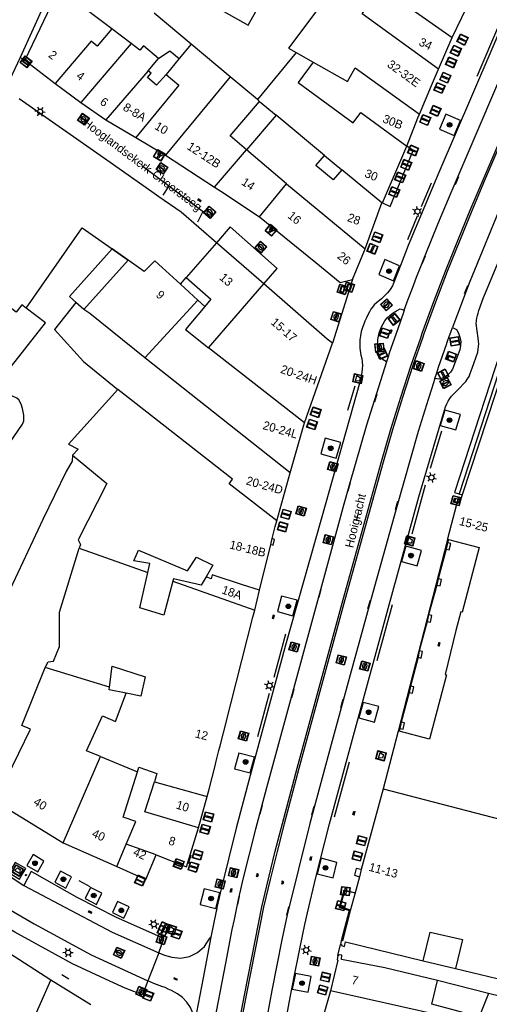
# Model space of a CAD drawing. Header units: metres. Extents: x 93870 to 95789, y 463036 to 464040.
# Tile 60 of 256: x 93934 to 93989, y 463572 to 463688. Entities that reach past the tile are written whole.
import ezdxf
from ezdxf.enums import TextEntityAlignment as Align

# ---------------------------------------------------------------- set-up
doc = ezdxf.new("R2010")
doc.units = ezdxf.units.M
doc.header["$LTSCALE"] = 25.4
for name, color, linetype in [('B_BEBOUWINGSGRENS_0', 1, 'Continuous'), ('B_LUIFEL_1', 200, 'Continuous'), ('B_OVERBOUWLIJN_LIJN_1', 7, 'Continuous'), ('B_TUSSENMUUR_0', 7, 'Continuous'), ('Q_AFVAL_APART_PLAATS_0', 7, 'Continuous'), ('Q_AFVALBAK_0', 7, 'Continuous'), ('Q_BOOM_0', 3, 'Continuous'), ('Q_BRANDKRAAN_0', 5, 'Continuous'), ('Q_BRIEVENBUS_0', 7, 'Continuous'), ('Q_CAI-KAST_0', 10, 'Continuous'), ('Q_FIETSENREK_LIJN_0', 7, 'Continuous'), ('Q_INSPECTIE_OF_RIOOLPUT_0', 253, 'Continuous'), ('Q_KOLK_0', 254, 'Continuous'), ('Q_LICHTMAST_0', 2, 'Continuous'), ('Q_LICHTPUNT_1', 7, 'Continuous'), ('Q_LIJNAFWATERING_LIJN_0', 7, 'Continuous'), ('Q_STRAATNAAMBORD_0', 7, 'Continuous'), ('Q_VERKEERSBORDPAAL_0', 40, 'Continuous'), ('Q_VERKEERSREGELINSTALLATIEPAAL', 40, 'Continuous'), ('S_GBKN_SYMBOOL_GV_GROOT_0', 7, 'Continuous'), ('S_GBKN_SYMBOOL_OV_GROOT_0', 7, 'Continuous'), ('T_MUUR_30CM_0', 10, 'Continuous'), ('V_WEGGRENS_0', 7, 'Continuous'), ('Z_GBKN_HUISNUMMER_0', 252, 'Continuous'), ('Z_STRAATNAAM_0', 252, 'Continuous')]:
    doc.layers.add(name, color=color, linetype=linetype)
doc.layers.add('Q_PAAL_STEEN_0', color=7, linetype='Continuous', true_color=0xa97373)
doc.layers.add('Q_PAALTJE_0', color=7, linetype='Continuous', true_color=0x666666)

# ---------------------------------------------------------------- blocks, each defined once
blk = doc.blocks.new('Q_AFVAL_APART_PLAATS')
for points in [[(-0.5, 0.5), (0.5, 0.5), (0.5, -0.5), (-0.5, -0.5)], [(-0.34, 0.2), (0.33, 0.2), (0.19, -0.25), (-0.2, -0.25)]]:
    blk.add_lwpolyline(points, close=True)
blk.add_lwpolyline([(-0.44, 0.46), (0.44, 0.46, -0.414214), (0.46, 0.44), (0.46, -0.44, -0.414214), (0.44, -0.46), (-0.44, -0.46, -0.414214), (-0.46, -0.44), (-0.46, 0.44, -0.414214), (-0.44, 0.46)], format="xyb")
blk = doc.blocks.new('Q_AFVALBAK')
for points in [[(-0.5, 0.5), (0.5, 0.5), (0.5, -0.5), (-0.5, -0.5)], [(-0.34, 0.2), (0.33, 0.2), (0.19, -0.25), (-0.2, -0.25)]]:
    blk.add_lwpolyline(points, close=True)
blk.add_lwpolyline([(-0.44, 0.46), (0.44, 0.46, -0.414214), (0.46, 0.44), (0.46, -0.44, -0.414214), (0.44, -0.46), (-0.44, -0.46, -0.414214), (-0.46, -0.44), (-0.46, 0.44), (-0.46, 0.44), (-0.46, 0.45), (-0.46, 0.45), (-0.46, 0.45), (-0.46, 0.45), (-0.46, 0.45), (-0.46, 0.45), (-0.46, 0.46), (-0.46, 0.46), (-0.46, 0.46), (-0.45, 0.46), (-0.45, 0.46), (-0.45, 0.46), (-0.45, 0.46), (-0.45, 0.46), (-0.45, 0.46), (-0.44, 0.46), (-0.44, 0.46)], format="xyb")
blk = doc.blocks.new('Q_STRAATNAAMBORD')
for points in [[(-0.5, 0.5), (0.5, 0.5), (0.5, -0.5), (-0.5, -0.5)], [(-0.37, 0.22), (0.36, 0.22), (0.36, -0.21), (-0.37, -0.21)]]:
    blk.add_lwpolyline(points, close=True)
for points in [[(-0.44, 0.46), (0.44, 0.46, -0.414214), (0.46, 0.44), (0.46, -0.44, -0.414214), (0.44, -0.46), (-0.44, -0.46, -0.414214), (-0.46, -0.44), (-0.46, 0.44), (-0.46, 0.44), (-0.46, 0.45), (-0.46, 0.45), (-0.46, 0.45), (-0.46, 0.45), (-0.46, 0.45), (-0.46, 0.45), (-0.46, 0.46), (-0.46, 0.46), (-0.46, 0.46), (-0.45, 0.46), (-0.45, 0.46), (-0.45, 0.46), (-0.45, 0.46), (-0.45, 0.46), (-0.45, 0.46), (-0.44, 0.46), (-0.44, 0.46)], [(-0.29, 0.16), (0.28, 0.16, -0.414214), (0.3, 0.14), (0.3, -0.13, -0.414214), (0.28, -0.16), (-0.29, -0.16, -0.414214), (-0.31, -0.13), (-0.31, 0.14), (-0.31, 0.14), (-0.31, 0.14), (-0.31, 0.14), (-0.31, 0.15), (-0.31, 0.15), (-0.31, 0.15), (-0.3, 0.15), (-0.3, 0.15), (-0.3, 0.15), (-0.3, 0.16), (-0.3, 0.16), (-0.3, 0.16), (-0.3, 0.16), (-0.29, 0.16), (-0.29, 0.16), (-0.29, 0.16), (-0.29, 0.16), (-0.29, 0.16)]]:
    blk.add_lwpolyline(points, format="xyb")
blk = doc.blocks.new('Q_CAI-KAST')
for points in [[(-0.5, 0.5), (0.5, 0.5), (0.5, -0.5), (-0.5, -0.5)], [(-0.26, 0.26), (0.25, 0.26), (0.25, 0.19), (-0.26, 0.19)], [(-0.26, 0.11), (0.25, 0.11), (0.25, -0.33), (-0.26, -0.33)]]:
    blk.add_lwpolyline(points, close=True)
blk.add_lwpolyline([(-0.44, 0.46), (0.44, 0.46, -0.414214), (0.46, 0.44), (0.46, -0.44, -0.414214), (0.44, -0.46), (-0.44, -0.46, -0.414214), (-0.46, -0.44), (-0.46, 0.44), (-0.46, 0.44), (-0.46, 0.45), (-0.46, 0.45), (-0.46, 0.45), (-0.46, 0.45), (-0.46, 0.45), (-0.46, 0.45), (-0.46, 0.46), (-0.46, 0.46), (-0.46, 0.46), (-0.45, 0.46), (-0.45, 0.46), (-0.45, 0.46), (-0.45, 0.46), (-0.45, 0.46), (-0.45, 0.46), (-0.44, 0.46), (-0.44, 0.46)], format="xyb")
blk.add_circle((-0.18, -0.03), 0.0354)
blk = doc.blocks.new('Q_LICHTMAST')
for points in [[(-0.26, 0.15), (-0.52, 0.3)], [(0, 0.3), (0, 0.6)], [(0.26, 0.15), (0.52, 0.3)], [(-0.26, -0.15), (-0.52, -0.3)], [(0, -0.3), (0, -0.6)], [(0.26, -0.15), (0.52, -0.3)]]:
    blk.add_lwpolyline(points)
blk.add_circle((0, 0), 0.3)
blk = doc.blocks.new('Q_VERKEERSREGELINSTALLATIEPAAL')
for points in [[(-0.5, 0.5), (0.5, 0.5), (0.5, -0.5), (-0.5, -0.5)], [(-0.08, 0.33), (0.07, 0.33), (0.07, -0.33), (-0.08, -0.33)]]:
    blk.add_lwpolyline(points, close=True)
blk.add_lwpolyline([(-0.44, 0.46), (0.44, 0.46, -0.414214), (0.46, 0.44), (0.46, -0.44, -0.414214), (0.44, -0.46), (-0.44, -0.46, -0.414214), (-0.46, -0.44), (-0.46, 0.44), (-0.46, 0.44), (-0.46, 0.45), (-0.46, 0.45), (-0.46, 0.45), (-0.46, 0.45), (-0.46, 0.45), (-0.46, 0.45), (-0.46, 0.46), (-0.46, 0.46), (-0.46, 0.46), (-0.45, 0.46), (-0.45, 0.46), (-0.45, 0.46), (-0.45, 0.46), (-0.45, 0.46), (-0.45, 0.46), (-0.44, 0.46), (-0.44, 0.46)], format="xyb")
blk = doc.blocks.new('Q_VERKEERSBORDPAAL')
for points in [[(-0.5, 0.5), (0.5, 0.5), (0.5, -0.5), (-0.5, -0.5)], [(-0.08, 0.33), (0.07, 0.33), (0.07, -0.33), (-0.08, -0.33)]]:
    blk.add_lwpolyline(points, close=True)
blk.add_lwpolyline([(-0.44, 0.46), (0.44, 0.46, -0.414214), (0.46, 0.44), (0.46, -0.44, -0.414214), (0.44, -0.46), (-0.44, -0.46, -0.414214), (-0.46, -0.44), (-0.46, 0.44), (-0.46, 0.44), (-0.46, 0.45), (-0.46, 0.45), (-0.46, 0.45), (-0.46, 0.45), (-0.46, 0.45), (-0.46, 0.45), (-0.46, 0.46), (-0.46, 0.46), (-0.46, 0.46), (-0.45, 0.46), (-0.45, 0.46), (-0.45, 0.46), (-0.45, 0.46), (-0.45, 0.46), (-0.45, 0.46), (-0.44, 0.46), (-0.44, 0.46)], format="xyb")
blk = doc.blocks.new('Q_PAAL_STEEN')
for points in [[(-0.5, 0.5), (0.5, 0.5), (0.5, -0.5), (-0.5, -0.5)], [(-0.08, 0.33), (0.07, 0.33), (0.07, -0.33), (-0.08, -0.33)]]:
    blk.add_lwpolyline(points, close=True)
blk.add_lwpolyline([(-0.44, 0.46), (0.44, 0.46, -0.414214), (0.46, 0.44), (0.46, -0.44, -0.414214), (0.44, -0.46), (-0.44, -0.46, -0.414214), (-0.46, -0.44), (-0.46, 0.44), (-0.46, 0.44), (-0.46, 0.45), (-0.46, 0.45), (-0.46, 0.45), (-0.46, 0.45), (-0.46, 0.45), (-0.46, 0.45), (-0.46, 0.46), (-0.46, 0.46), (-0.46, 0.46), (-0.45, 0.46), (-0.45, 0.46), (-0.45, 0.46), (-0.45, 0.46), (-0.45, 0.46), (-0.45, 0.46), (-0.44, 0.46), (-0.44, 0.46)], format="xyb")
blk = doc.blocks.new('Q_PAALTJE')
at = {"color": 251, "true_color": 0x666666, "xscale": 0.1, "yscale": 0.1, "zscale": 0.01}
blk.add_blockref('Q_PAAL_STEEN', (0, 0), dxfattribs=at)
blk = doc.blocks.new('Q_KOLK')
blk.add_lwpolyline([(-0.5, 0.5), (0.5, 0.5), (0.5, -0.5), (-0.5, -0.5)], close=True)
for points in [[(-0.44, 0.46), (0.44, 0.46, -0.414214), (0.46, 0.44), (0.46, -0.44, -0.414214), (0.44, -0.46), (-0.44, -0.46, -0.414214), (-0.46, -0.44), (-0.46, 0.44, -0.414214), (-0.44, 0.46)], [(-0.34, 0.1, 0.380426), (-0.28, -0.18)], [(-0.01, 0.27, 0.240218), (-0.34, 0.1)], [(-0.19, 0.04, 0.853344), (-0.19, -0.03)], [(0.33, 0.11, 0.240191), (-0.01, 0.27)], [(0.18, -0.03, 0.849746), (0.18, 0.04)], [(0.27, -0.18, 0.380426), (0.33, 0.11)], [(-0.28, -0.18, 0.148452), (0.01, -0.26)], [(0.01, -0.26, 0.131742), (0.27, -0.18)]]:
    blk.add_lwpolyline(points, format="xyb")
for points in [[(-0.19, 0.04), (0.18, 0.04)], [(0.18, -0.03), (-0.19, -0.03)]]:
    blk.add_lwpolyline(points)
blk = doc.blocks.new('Q_BRANDKRAAN')
blk.add_lwpolyline([(-0.5, 0.5), (0.5, 0.5), (0.5, -0.5), (-0.5, -0.5)], close=True)
for points in [[(-0.44, 0.46), (0.44, 0.46, -0.414214), (0.46, 0.44), (0.46, -0.44, -0.414214), (0.44, -0.46), (-0.44, -0.46, -0.414214), (-0.46, -0.44), (-0.46, 0.44), (-0.46, 0.44), (-0.46, 0.45), (-0.46, 0.45), (-0.46, 0.45), (-0.46, 0.45), (-0.46, 0.45), (-0.46, 0.45), (-0.46, 0.46), (-0.46, 0.46), (-0.46, 0.46), (-0.45, 0.46), (-0.45, 0.46), (-0.45, 0.46), (-0.45, 0.46), (-0.45, 0.46), (-0.45, 0.46), (-0.44, 0.46), (-0.44, 0.46)], [(-0.34, 0.1, 0.380426), (-0.28, -0.18)], [(-0.01, 0.27, 0.240218), (-0.34, 0.1)], [(-0.19, 0.04, 0.853344), (-0.19, -0.03)], [(0.33, 0.11, 0.240191), (-0.01, 0.27)], [(0.18, -0.03, 0.849746), (0.18, 0.04)], [(0.27, -0.18, 0.380426), (0.33, 0.11)], [(-0.28, -0.18, 0.148452), (0.01, -0.26)], [(0.01, -0.26, 0.131742), (0.27, -0.18)]]:
    blk.add_lwpolyline(points, format="xyb")
for points in [[(-0.19, 0.04), (0.18, 0.04)], [(0.18, -0.03), (-0.19, -0.03)]]:
    blk.add_lwpolyline(points)
blk = doc.blocks.new('Q_INSPECTIE_OF_RIOOLPUT')
blk.add_lwpolyline([(-0.5, 0.5), (0.5, 0.5), (0.5, -0.5), (-0.5, -0.5)], close=True)
for points in [[(-0.44, 0.46), (0.44, 0.46, -0.414214), (0.46, 0.44), (0.46, -0.44, -0.414214), (0.44, -0.46), (-0.44, -0.46, -0.414214), (-0.46, -0.44), (-0.46, 0.44), (-0.46, 0.44), (-0.46, 0.45), (-0.46, 0.45), (-0.46, 0.45), (-0.46, 0.45), (-0.46, 0.45), (-0.46, 0.45), (-0.46, 0.46), (-0.46, 0.46), (-0.46, 0.46), (-0.45, 0.46), (-0.45, 0.46), (-0.45, 0.46), (-0.45, 0.46), (-0.45, 0.46), (-0.45, 0.46), (-0.44, 0.46), (-0.44, 0.46)], [(-0.34, 0.1, 0.380426), (-0.28, -0.18)], [(-0.01, 0.27, 0.240218), (-0.34, 0.1)], [(-0.19, 0.04, 0.853344), (-0.19, -0.03)], [(0.33, 0.11, 0.240191), (-0.01, 0.27)], [(0.18, -0.03, 0.849746), (0.18, 0.04)], [(0.27, -0.18, 0.380426), (0.33, 0.11)], [(-0.28, -0.18, 0.148452), (0.01, -0.26)], [(0.01, -0.26, 0.131742), (0.27, -0.18)]]:
    blk.add_lwpolyline(points, format="xyb")
for points in [[(-0.19, 0.04), (0.18, 0.04)], [(0.18, -0.03), (-0.19, -0.03)]]:
    blk.add_lwpolyline(points)
blk = doc.blocks.new('Q_BRIEVENBUS')
for points in [[(-0.5, 0.5), (0.5, 0.5), (0.5, -0.5), (-0.5, -0.5)], [(-0.31, 0.1), (-0.05, 0.1), (-0.03, 0.03), (-0.05, 0.01), (-0.31, 0.01), (-0.33, 0.03)], [(0.06, 0.1), (0.31, 0.1), (0.33, 0.03), (0.31, 0.01), (0.06, 0.01), (0.03, 0.03)]]:
    blk.add_lwpolyline(points, close=True)
blk.add_lwpolyline([(-0.44, 0.46), (0.44, 0.46, -0.414214), (0.46, 0.44), (0.46, -0.44, -0.414214), (0.44, -0.46), (-0.44, -0.46, -0.414214), (-0.46, -0.44), (-0.46, 0.44), (-0.46, 0.44), (-0.46, 0.45), (-0.46, 0.45), (-0.46, 0.45), (-0.46, 0.45), (-0.46, 0.45), (-0.46, 0.45), (-0.46, 0.46), (-0.46, 0.46), (-0.46, 0.46), (-0.45, 0.46), (-0.45, 0.46), (-0.45, 0.46), (-0.45, 0.46), (-0.45, 0.46), (-0.45, 0.46), (-0.44, 0.46), (-0.44, 0.46)], format="xyb")
blk = doc.blocks.new('Q_LICHTPUNT')
for points in [[(-0.5, 0.5), (0.5, 0.5), (0.5, -0.5), (-0.5, -0.5)], [(-0.46, 0.46), (0.46, 0.46), (0.46, -0.46), (-0.46, -0.46)], [(-0.12, 0.08), (-0.08, 0.05), (-0.26, -0.23), (-0.3, -0.2)], [(-0.03, 0.03), (0.02, 0.03), (0.02, -0.3), (-0.03, -0.3)], [(0.08, 0.05), (0.12, 0.08), (0.29, -0.21), (0.25, -0.24)]]:
    blk.add_lwpolyline(points, close=True)
blk.add_circle((0, 0.21), 0.103)
blk = doc.blocks.new('Q_BOOM')
for radius in [0.27, 0.18, 0.09]:
    blk.add_circle((0, 0), radius)
blk = doc.blocks.new('S_GBKN_SYMBOOL_OV_GROOT')
for points in [[(-0.21875, 0.0625), (0.21875, 0.0625)], [(-0.21875, 0), (0.21875, 0)], [(-0.1875, 0.0625), (-0.1875, 0)], [(-0.125, 0.09375), (-0.125, 0.0625)], [(-0.125, 0), (-0.125, -0.0625)], [(-0.0625, 0.0625), (-0.0625, 0)], [(0, 0.09375), (0, 0.0625)], [(0, 0), (0, -0.0625)], [(0.0625, 0.0625), (0.0625, 0)], [(0.125, 0.09375), (0.125, 0.0625)], [(0.125, 0), (0.125, -0.0625)], [(0.1875, 0.0625), (0.1875, 0)], [(-0.21875, -0.0625), (0.21875, -0.0625)], [(-0.1875, -0.0625), (-0.1875, -0.09375)], [(-0.0625, -0.0625), (-0.0625, -0.09375)], [(0.0625, -0.0625), (0.0625, -0.09375)], [(0.1875, -0.0625), (0.1875, -0.09375)]]:
    blk.add_lwpolyline(points)
blk = doc.blocks.new('S_GBKN_SYMBOOL_GV_GROOT')
for points in [[(-0.1875, 0.03125), (-0.09375, 0.09375)], [(-0.1875, -0.0625), (0.0625, 0.09375)], [(-0.1875, 0.09375), (0.125, -0.09375)], [(-0.1875, 0), (-0.03125, -0.09375)], [(-0.125, -0.09375), (0.1875, 0.09375)], [(-0.0625, 0.09375), (0.1875, -0.0625)], [(0.03125, -0.09375), (0.1875, 0)], [(0.09375, 0.09375), (0.1875, 0.03125)]]:
    blk.add_lwpolyline(points)

msp = doc.modelspace()

# ---------------------------------------------------------------- linework, layer by layer
at = {"layer": 'B_BEBOUWINGSGRENS_0'}
for p, q in [((93938.88, 463691.3), (93934.88, 463682.92)), ((93985.02, 463685.58), (93987.97, 463691.73)), ((93954.39, 463684.81), (93950.05, 463688.43)), ((93983.4, 463681.89), (93985.02, 463685.58)), ((93958.98, 463680.99), (93954.39, 463684.81)), ((93934.88, 463682.92), (93938.44, 463680.2)), ((93949.34, 463681.69), (93950.57, 463683.12)), ((93952.98, 463683.12), (93951.45, 463681.27)), ((93966.73, 463683.84), (93962.17, 463678.33)), ((93962.17, 463678.33), (93958.98, 463680.99)), ((93938.44, 463680.2), (93941.44, 463677.97)), ((93941.44, 463677.97), (93944.41, 463675.94)), ((93962.43, 463678.11), (93964.38, 463676.48)), ((93964.38, 463676.48), (93960.9, 463672.43)), ((93944.41, 463675.94), (93947.9, 463673.87)), ((93947.9, 463673.87), (93951.38, 463671.8)), ((93976.83, 463666.21), (93979.69, 463672.87)), ((93951.38, 463671.8), (93957.12, 463668.05)), ((93970.03, 463671.77), (93972.06, 463670.08)), ((93974.8, 463660.81), (93976.78, 463666.22)), ((93976.78, 463666.22), (93976.83, 463666.21)), ((93962.93, 463656.7), (93957.38, 463661.51)), ((93945.13, 463660.82), (93947, 463659.51)), ((93947, 463659.51), (93941.81, 463653.72)), ((93953.14, 463656.68), (93953.81, 463657.44)), ((93955.19, 463654.82), (93953.14, 463656.68)), ((93955.19, 463654.82), (93948.98, 463648.05)), ((93956.02, 463654.07), (93955.19, 463654.82)), ((93992.74, 463651.96), (93986.19, 463631.97)), ((93967.71, 463640.41), (93970.96, 463649.76)), ((93967.71, 463640.41), (93956.44, 463649.23)), ((93966.03, 463634.55), (93948.98, 463648.05)), ((93964.43, 463628.93), (93966.03, 463634.55)), ((93963.73, 463626.17), (93963.9, 463626.86)), ((93984.48, 463626.36), (93984.31, 463625.61)), ((93984.57, 463626.73), (93988.17, 463625.79)), ((93962.42, 463620.8), (93963.73, 463626.17)), ((93983.39, 463622.15), (93983.23, 463621.39)), ((93983.76, 463622.07), (93983.39, 463622.15)), ((93961.85, 463618.48), (93962.42, 463620.8)), ((93982.23, 463617.92), (93982.1, 463617.15)), ((93982.64, 463617.83), (93982.23, 463617.92)), ((93981.14, 463613.7), (93981.01, 463612.94)), ((93981.54, 463613.61), (93981.14, 463613.7)), ((93980.14, 463609.56), (93979.97, 463608.8)), ((93980.51, 463609.48), (93980.14, 463609.56)), ((93979.05, 463605.35), (93978.88, 463604.6)), ((93979.42, 463605.27), (93979.05, 463605.35)), ((93976.91, 463597.53), (93974.36, 463588.05)), ((93955.25, 463592.94), (93956.28, 463596.61)), ((93931.4, 463596.08), (93939.39, 463591.2)), ((93939.39, 463591.2), (93945.67, 463588.41)), ((93949.08, 463586.89), (93950.31, 463589.78)), ((93945.67, 463588.41), (93949.08, 463586.89)), ((93974.13, 463587.2), (93973.63, 463585.33)), ((93974.36, 463588.05), (93974.13, 463587.2)), ((93972, 463579.71), (93971.92, 463579.28)), ((93942.62, 463572.21), (93937.93, 463575.08)), ((93994.37, 463572.27), (93989.28, 463573.53))]:
    msp.add_line(p, q, dxfattribs=at)
for points in [[(93954.74, 463690.64), (93961.1, 463687.03), (93964.09, 463692.44), (93969.38, 463689.07)], [(93969.38, 463689.07), (93965.83, 463684.36), (93966.73, 463683.84)], [(93950.57, 463683.12), (93951.9, 463684.02), (93952.98, 463683.12)], [(93981.18, 463676.6), (93982.59, 463679.97), (93983.4, 463681.89)], [(93951.45, 463681.27), (93950.35, 463679.99), (93949.28, 463680.91), (93949.69, 463681.4), (93949.34, 463681.69)], [(93957.38, 463661.51), (93953.22, 463665.11), (93950.62, 463666.93), (93949.78, 463667.52), (93944.91, 463670.93), (93934.24, 463678.4)], [(93960.9, 463672.43), (93958.96, 463674.08), (93962.43, 463678.11)], [(93979.69, 463672.87), (93981, 463676.18), (93981.18, 463676.6)], [(93972.06, 463670.08), (93971.04, 463668.9), (93969.01, 463670.59), (93970.03, 463671.77)], [(93957.12, 463668.05), (93957.87, 463667.56), (93962.43, 463664.58)], [(93962.43, 463664.58), (93969.02, 463659.22), (93971.87, 463656.89), (93973.32, 463657.22)], [(93935.05, 463653.86), (93941.6, 463663.28), (93945.13, 463660.82)], [(93962.93, 463656.7), (93964.47, 463658.52), (93958.97, 463663.4), (93957.38, 463661.51)], [(93973.32, 463657.22), (93974.74, 463660.63), (93974.8, 463660.81)], [(93953.81, 463657.44), (93956.72, 463654.91), (93956.02, 463654.07)], [(93970.96, 463649.76), (93970.35, 463650.23), (93962.93, 463656.7)], [(93941.81, 463653.72), (93940.88, 463654.54), (93938.36, 463651.35), (93941.77, 463647.6), (93945.8, 463644.33)], [(93956.02, 463654.07), (93953.73, 463651.35), (93956.44, 463649.23)], [(93932.47, 463645.97), (93937.33, 463652.14), (93935.05, 463653.86)], [(93931.2, 463615.2), (93924.21, 463618.45), (93925.69, 463621.47), (93925.98, 463621.32), (93933, 463634.84), (93932.95, 463635.32), (93932.8, 463635.81), (93932.47, 463636.28), (93932.08, 463636.54), (93934.62, 463640.25), (93934.79, 463640.67), (93934.76, 463641.31), (93934.61, 463642.1), (93934.45, 463642.61), (93934.18, 463643.11), (93933.94, 463643.33), (93932.44, 463644.03), (93931.51, 463644.75)], [(93945.8, 463644.33), (93940.02, 463637.94), (93941.15, 463637.35), (93940.5, 463636.65)], [(93966.03, 463634.55), (93967.58, 463640.03), (93967.71, 463640.41)], [(93940.5, 463636.65), (93940.45, 463635.91), (93939.75, 463634.7), (93937.01, 463629.08), (93932.9, 463620.32), (93931.2, 463615.2)], [(93986.19, 463631.97), (93986.19, 463631.97), (93986.04, 463631.53), (93985.71, 463631.61), (93984.48, 463626.82), (93984.46, 463626.76), (93984.57, 463626.73)], [(93963.9, 463626.86), (93964.25, 463628.28), (93964.43, 463628.93)], [(93984.31, 463625.61), (93984.68, 463625.53), (93984.85, 463626.28), (93984.48, 463626.36)], [(93949.31, 463622.89), (93949.54, 463623.92), (93947.68, 463624.25), (93948.23, 463625.48), (93953.98, 463623.09), (93955.02, 463624.67), (93956.96, 463623.73), (93956.15, 463622.35)], [(93988.17, 463625.79), (93986.2, 463618.24), (93986.04, 463618.28), (93985.45, 463616.06), (93984.18, 463610.91), (93984.34, 463610.87), (93982.36, 463603.32), (93978.8, 463604.26)], [(93952.25, 463621.86), (93951.18, 463617.87), (93948.36, 463618.72), (93949.31, 463622.89)], [(93956.15, 463622.35), (93955.58, 463621.38), (93952.33, 463622.15), (93952.25, 463621.86)], [(93983.23, 463621.39), (93983.6, 463621.31), (93983.76, 463622.07)], [(93956.28, 463596.61), (93956.5, 463597.49), (93957.2, 463600.23), (93957.34, 463600.77), (93957.65, 463602), (93957.79, 463602.54), (93958.19, 463604.09), (93959.06, 463607.47), (93961.64, 463617.63), (93961.85, 463618.48)], [(93982.1, 463617.15), (93982.47, 463617.07), (93982.64, 463617.83)], [(93981.01, 463612.94), (93981.38, 463612.85), (93981.54, 463613.61)], [(93944.84, 463609.42), (93945.14, 463611.88), (93949.02, 463610.66), (93948.5, 463608.38), (93946.76, 463608.73)], [(93946.76, 463608.73), (93944.8, 463609.14), (93944.84, 463609.42)], [(93979.97, 463608.8), (93980.35, 463608.72), (93980.51, 463609.48)], [(93978.88, 463604.6), (93979.26, 463604.51), (93979.42, 463605.27)], [(93978.8, 463604.26), (93978.69, 463604.29), (93976.91, 463597.53)], [(93950.31, 463589.78), (93953.87, 463588.39), (93955.25, 463592.94)], [(93973.63, 463585.33), (93973.07, 463583.22), (93972.15, 463579.69), (93972, 463579.71)], [(93937.93, 463575.08), (93932.98, 463578.28), (93932.92, 463578.19), (93932.82, 463578.25), (93932.76, 463578.16), (93932.67, 463578.22), (93932.61, 463578.13), (93932.52, 463578.18), (93932.46, 463578.1), (93932.38, 463578.15), (93932.23, 463577.93), (93930.2, 463579.23), (93930.34, 463579.46), (93930.26, 463579.52), (93930.3, 463579.6), (93930.22, 463579.65), (93930.28, 463579.75), (93930.19, 463579.8), (93930.24, 463579.9), (93930.16, 463579.96), (93930.21, 463580.05), (93923.62, 463584.29)], [(93981.61, 463577.36), (93982.43, 463580.7), (93986.21, 463579.84), (93985.39, 463576.46)], [(93971.92, 463579.28), (93972.04, 463579.26), (93972.02, 463579.15), (93972.37, 463579.05), (93972.51, 463579.58), (93981.61, 463577.36)], [(93971.61, 463577.98), (93971.51, 463577.49), (93971.61, 463577.44), (93970.76, 463573.85)], [(93983.31, 463575.04), (93977.13, 463576.55), (93972.03, 463577.5), (93972.09, 463578.03), (93971.76, 463578.06), (93971.72, 463577.99), (93971.61, 463577.98)], [(93985.39, 463576.46), (93995.17, 463574.11), (93999.83, 463573.07)], [(93989.28, 463573.53), (93988.18, 463570.77), (93982.62, 463572.27), (93983.31, 463575.04)], [(93970.76, 463573.85), (93969.07, 463567.96), (93968.42, 463565.5)]]:
    msp.add_lwpolyline(points, dxfattribs=at)
at = {"layer": 'B_LUIFEL_1'}
for points in [[(93945.13, 463660.82), (93940.13, 463655.22), (93941.81, 463653.72)], [(93947, 463659.51), (93945.13, 463660.82), (93945.13, 463660.82)]]:
    msp.add_lwpolyline(points, dxfattribs=at)
at = {"layer": 'B_OVERBOUWLIJN_LIJN_1'}
msp.add_line((93984.46, 463626.76), (93978.69, 463604.29), dxfattribs=at)
msp.add_lwpolyline([(93973.07, 463583.22), (93971.78, 463583.57), (93972.34, 463585.69), (93973.63, 463585.33)], dxfattribs=at)
at = {"layer": 'B_TUSSENMUUR_0'}
for p, q in [((93945.09, 463686.61), (93938.88, 463691.3)), ((93983.4, 463681.89), (93974.47, 463688.37)), ((93947.35, 463684.88), (93945.09, 463686.61)), ((93947.35, 463684.88), (93941.44, 463677.97)), ((93954.39, 463684.81), (93952.98, 463683.12)), ((93966.73, 463683.84), (93968.7, 463682.72)), ((93949.34, 463681.69), (93944.41, 463675.94)), ((93958.98, 463680.99), (93951.38, 463671.8)), ((93962.43, 463678.11), (93962.17, 463678.33)), ((93970.03, 463671.77), (93964.38, 463676.48)), ((93957.12, 463668.05), (93960.9, 463672.43)), ((93965.58, 463668.45), (93960.9, 463672.43)), ((93976.78, 463666.22), (93972.06, 463670.08)), ((93962.43, 463664.58), (93965.58, 463668.45)), ((93965.58, 463668.45), (93974.8, 463660.81)), ((93957.38, 463661.51), (93953.81, 463657.44)), ((93956.44, 463649.23), (93962.93, 463656.7)), ((93941.27, 463625.72), (93949.31, 463622.89)), ((93952.25, 463621.86), (93961.85, 463618.48)), ((93944.84, 463609.42), (93937.27, 463611.73)), ((93939.39, 463591.2), (93943.75, 463601.3)), ((93943.75, 463601.3), (93948.1, 463599.49)), ((93950.08, 463598.35), (93956.28, 463596.61)), ((93945.67, 463588.41), (93946.79, 463591.03)), ((93950.31, 463589.78), (93946.79, 463591.03)), ((93934.43, 463567.25), (93937.93, 463575.08))]:
    msp.add_line(p, q, dxfattribs=at)
for points in [[(93974.47, 463688.37), (93976.7, 463691.45), (93985.02, 463685.58)], [(93945.09, 463686.61), (93943.37, 463684.59), (93942.68, 463685.18), (93938.44, 463680.2)], [(93950.57, 463683.12), (93948.8, 463684.6), (93948.38, 463684.1), (93947.35, 463684.88)], [(93968.7, 463682.72), (93966.95, 463680.31), (93973.41, 463675.6), (93974.3, 463676.81), (93979.69, 463672.87)], [(93968.7, 463682.72), (93972.72, 463680.42), (93973.65, 463682.05), (93981.18, 463676.6)], [(93951.45, 463681.27), (93952.97, 463680), (93947.9, 463673.87)], [(93935.05, 463653.86), (93934.54, 463654.25), (93933.87, 463653.38), (93931.09, 463655.49), (93931.75, 463656.37), (93924.28, 463662.04)], [(93953.14, 463656.68), (93950.13, 463659.41), (93948.9, 463658.18), (93947, 463659.51)], [(93948.98, 463648.05), (93942.51, 463653.24), (93941.81, 463653.72)], [(93964.43, 463628.93), (93958.85, 463633.29), (93959.23, 463633.81), (93945.8, 463644.33)], [(93940.5, 463636.65), (93944.52, 463633.32), (93941.16, 463626.7), (93941.4, 463626.15), (93941.27, 463625.72)], [(93937.27, 463611.73), (93937.64, 463612.4), (93938.25, 463612.5), (93938.96, 463614.19), (93938.94, 463618.24), (93941.27, 463625.72)], [(93962.42, 463620.8), (93960.42, 463621.44), (93956.88, 463622.59), (93956.74, 463622.15), (93956.15, 463622.35)], [(93931.4, 463596.08), (93935.57, 463604.5), (93934.52, 463604.93), (93937.27, 463611.73)], [(93943.75, 463601.3), (93942.11, 463601.98), (93944, 463606.06), (93945.53, 463605.42), (93946.76, 463608.73)], [(93948.1, 463599.49), (93948.27, 463600.07), (93950.38, 463599.31), (93950.08, 463598.35)], [(93946.79, 463591.03), (93947.92, 463593.7), (93946.44, 463594.19), (93948.1, 463599.49)], [(93955.25, 463592.94), (93948.98, 463594.83), (93950.08, 463598.35)], [(93976.91, 463597.53), (93995.56, 463592.68), (93994.92, 463589.89)], [(93992.93, 463567.47), (93985.46, 463569.34), (93985.55, 463569.67), (93983.12, 463570.28), (93983.3, 463571.01), (93970.76, 463573.85)]]:
    msp.add_lwpolyline(points, dxfattribs=at)
at = {"layer": 'Q_FIETSENREK_LIJN_0'}
for p, q in [((93990.55, 463687.25), (93987.89, 463681.01)), ((93951.1, 463667.1), (93951.77, 463668.11)), ((93982.54, 463668.51), (93981.37, 463665.74)), ((93955.17, 463663.97), (93955.77, 463665.15)), ((93980.9, 463664.64), (93979.76, 463661.86)), ((93985.86, 463632.12), (93992.34, 463652.09)), ((93972.78, 463641.91), (93973.65, 463644.75)), ((93983.75, 463639.46), (93982.44, 463635.08)), ((93981.86, 463633.1), (93980.27, 463627.36)), ((93965.45, 463615.65), (93964.08, 463610.57)), ((93963.56, 463608.69), (93962.18, 463603.62))]:
    msp.add_line(p, q, dxfattribs=at)
at = {"layer": 'Q_LIJNAFWATERING_LIJN_0'}
for p, q in [((93985.75, 463669.27), (93985.37, 463668.32)), ((93981.51, 463659.06), (93981.88, 463660.01)), ((93986.82, 463656.5), (93986.44, 463655.56)), ((93976.19, 463643.8), (93975.89, 463642.84)), ((93972.82, 463632.44), (93973.1, 463633.42)), ((93978.61, 463631.2), (93978.33, 463630.22)), ((93969.4, 463619.93), (93969.66, 463620.89)), ((93975.38, 463619.58), (93975.09, 463618.63)), ((93976.2, 463612.56), (93978.01, 463619.14)), ((93966.19, 463608.21), (93966.47, 463609.19)), ((93972.18, 463608), (93971.91, 463607.01)), ((93972.94, 463600.66), (93971.19, 463594.19)), ((93962.48, 463594.6), (93962.76, 463595.59)), ((93968.8, 463595.43), (93968.51, 463594.44)), ((93954.37, 463589.74), (93954.06, 463588.74)), ((93941.23, 463586.78), (93942.52, 463586.05)), ((93959.88, 463583.95), (93960.07, 463584.94)), ((93965.83, 463583.7), (93965.59, 463582.7)), ((93939.23, 463575.76), (93940.05, 463575.23))]:
    msp.add_line(p, q, dxfattribs=at)
at = {"layer": 'T_MUUR_30CM_0'}
msp.add_line((93981.61, 463577.36), (93985.39, 463576.46), dxfattribs=at)
at = {"layer": 'V_WEGGRENS_0'}
for p, q in [((93934.88, 463682.92), (93934.33, 463683.24)), ((93973.32, 463657.22), (93970.96, 463649.76)), ((93984.57, 463626.73), (93984.48, 463626.36)), ((93984.31, 463625.61), (93983.39, 463622.15)), ((93983.23, 463621.39), (93982.23, 463617.92)), ((93982.1, 463617.15), (93981.14, 463613.7)), ((93981.01, 463612.94), (93980.14, 463609.56)), ((93979.97, 463608.8), (93979.05, 463605.35)), ((93978.88, 463604.6), (93978.8, 463604.26)), ((93928.61, 463590.24), (93934.76, 463586.19)), ((93971.61, 463577.98), (93971.92, 463579.28)), ((93950.6, 463578.28), (93949.33, 463575.01)), ((93989.28, 463573.53), (93983.31, 463575.04))]:
    msp.add_line(p, q, dxfattribs=at)
for points in [[(93981.33, 463650.39), (93981.51, 463650.92), (93982.86, 463654.63), (93984.25, 463658.22), (93985.68, 463661.8), (93987.14, 463665.36), (93988.64, 463668.91), (93990.17, 463672.45), (93994.74, 463683.11), (93997.09, 463688.6), (94000.55, 463696.83), (94002.09, 463700.53), (94003.61, 463704.24), (94005.12, 463707.95), (94006.6, 463711.67), (94008.06, 463715.4), (94009.46, 463719.08), (94010.86, 463722.75), (94012.24, 463726.44), (94013.6, 463730.12), (94014.96, 463733.81), (94015, 463733.93)], [(94015.19, 463733.86), (94015.15, 463733.74), (94013.79, 463730.05), (94012.42, 463726.37), (94011.04, 463722.68), (94009.65, 463719), (94008.25, 463715.33), (94006.79, 463711.6), (94005.3, 463707.88), (94003.8, 463704.16), (94002.28, 463700.45), (94000.74, 463696.76), (93997.27, 463688.52), (93994.93, 463683.03), (93990.35, 463672.37), (93988.82, 463668.83), (93987.32, 463665.29), (93985.86, 463661.72), (93984.44, 463658.15), (93983.05, 463654.56), (93981.7, 463650.85), (93981.52, 463650.33)], [(93979.39, 463653.64), (93979.87, 463654.92), (93980.36, 463656.2), (93980.84, 463657.48), (93981.33, 463658.76), (93981.83, 463660.03), (93983.34, 463663.72), (93984.91, 463667.42), (93993.2, 463686.78), (93997.12, 463696.01), (94000.93, 463705.26), (94004.65, 463714.58), (94008.22, 463723.95), (94010.26, 463729.51)], [(94015.88, 463727.36), (94012.72, 463718.9), (94010.22, 463712.37), (94007.62, 463705.86), (94005.35, 463700.29), (94002.43, 463693.19), (93997.61, 463681.87), (93990.5, 463665.26), (93987.63, 463658.32), (93987.1, 463656.99), (93986.57, 463655.65), (93986.06, 463654.3), (93985.63, 463653.17)], [(93944.12, 463705.91), (93941.18, 463698.27), (93937.41, 463689.96), (93934.33, 463683.24)], [(93993.96, 463694.26), (93987.4, 463678.96), (93983.46, 463669.76), (93979.87, 463661.21), (93979.03, 463659.07)], [(93988.94, 463655.67), (93992.73, 463664.77), (94003.59, 463690.2)], [(93934.33, 463683.24), (93933.11, 463680.58), (93932.45, 463679.41)], [(93985.26, 463674.12), (93986, 463675.86), (93984.28, 463676.6), (93983.53, 463674.85), (93985.26, 463674.12)], [(93976.83, 463666.21), (93977.75, 463665.8), (93980.43, 463672.34), (93979.69, 463672.87)], [(93979.03, 463659.07), (93978, 463656.47), (93977.73, 463656.06), (93977.42, 463655.67), (93977.09, 463655.31), (93976.73, 463654.97), (93976.34, 463654.66), (93976.09, 463654.46), (93975.86, 463654.24), (93975.66, 463653.99), (93975.47, 463653.73), (93975.32, 463653.45), (93975.12, 463653.09), (93974.95, 463652.72), (93974.78, 463652.35)], [(93976.41, 463657.8), (93978.14, 463657.06), (93978.85, 463658.81), (93977.12, 463659.55), (93976.41, 463657.8)], [(93987.88, 463652.45), (93987.92, 463652.69), (93987.98, 463652.99), (93988.06, 463653.29), (93988.16, 463653.59), (93988.7, 463655.1), (93988.94, 463655.67)], [(93976.73, 463651.69), (93977.11, 463652.38), (93977.4, 463652.73), (93977.74, 463653.05), (93978.1, 463653.33), (93978.5, 463653.57), (93978.92, 463653.77), (93979.39, 463653.64)], [(93979.39, 463653.64), (93979.38, 463653.61), (93979.37, 463653.58), (93979.36, 463653.55), (93979.35, 463653.51), (93979.34, 463653.48), (93978.59, 463651.34)], [(93985.63, 463653.17), (93985.55, 463652.95), (93985.06, 463651.6)], [(93974.78, 463652.35), (93974.64, 463651.97), (93974.51, 463651.58), (93974.36, 463651.12), (93974.26, 463650.64), (93974.2, 463650.16), (93974.18, 463649.67), (93974.2, 463649.18), (93974.31, 463648.37), (93974.4, 463647.97), (93974.46, 463647.56), (93974.48, 463647.15), (93974.47, 463646.74), (93974.42, 463646.33), (93974.18, 463645.18), (93969.67, 463629.23), (93965.46, 463614.37), (93961.31, 463599.09), (93959.66, 463592.89), (93958.76, 463589.27), (93957.95, 463585.94), (93957.43, 463583.59), (93957.4, 463583.46)], [(93965.32, 463569.28), (93966.13, 463573.68), (93966.63, 463576.26), (93966.9, 463577.6), (93967.17, 463578.95), (93967.46, 463580.29), (93967.74, 463581.63), (93968.04, 463582.97), (93969.02, 463587.14), (93970.62, 463593.4), (93973.67, 463604.62), (93977.51, 463618.67), (93981.1, 463631.74), (93984.1, 463641.91), (93984.24, 463642.29), (93984.37, 463642.64), (93984.53, 463642.96), (93984.73, 463643.27), (93984.95, 463643.56), (93985.2, 463643.83), (93985.65, 463644.25), (93986.62, 463645.28), (93986.82, 463645.57), (93986.99, 463645.87), (93987.14, 463646.19), (93987.26, 463646.51), (93987.36, 463646.84), (93988.01, 463648.72), (93988.08, 463649.04), (93988.12, 463649.36), (93988.13, 463649.69), (93988.11, 463650.01), (93988.06, 463650.33), (93987.84, 463652.07), (93987.87, 463652.38), (93987.88, 463652.45)], [(93992.34, 463652.09), (93991.8, 463652.26), (93985.27, 463632.27), (93986.19, 463631.97)], [(93977.31, 463647.58), (93976.92, 463647.79), (93976.75, 463647.92), (93976.6, 463648.07), (93976.49, 463648.24), (93976.4, 463648.43), (93976.35, 463648.64), (93976.27, 463649.41), (93976.31, 463650.19), (93976.47, 463650.96), (93976.73, 463651.69)], [(93978.59, 463651.34), (93977.68, 463648.71), (93977.6, 463648.48), (93977.53, 463648.26), (93977.46, 463648.03), (93977.39, 463647.81), (93977.31, 463647.58)], [(93985.06, 463651.6), (93985.52, 463651.37), (93985.76, 463650.93), (93985.93, 463650.46), (93986.02, 463649.97), (93986.01, 463649.47), (93985.92, 463648.98), (93985.05, 463646.7), (93984.82, 463646.36), (93984.54, 463646.07), (93984.22, 463645.83), (93983.86, 463645.65), (93983.47, 463645.53), (93982.99, 463645.62)], [(93984.23, 463649.28), (93984.3, 463649.47), (93984.48, 463650), (93984.67, 463650.54), (93984.86, 463651.07), (93985.06, 463651.6)], [(93945.86, 463516.73), (93949.74, 463530.48), (93954.68, 463547.64), (93956.4, 463553.76), (93957.1, 463556.43), (93957.76, 463559.12), (93958.38, 463561.81), (93958.96, 463564.51), (93959.48, 463567.23), (93960.68, 463573.54), (93962.69, 463583.68), (93963.47, 463586.95), (93964.27, 463590.2), (93965.1, 463593.46), (93965.96, 463596.7), (93966.84, 463599.94), (93972.23, 463619.71), (93976.72, 463635.88), (93977.83, 463639.67), (93978.99, 463643.44), (93980.22, 463647.19), (93981.33, 463650.39)], [(93981.52, 463650.33), (93980.41, 463647.13), (93979.19, 463643.38), (93978.02, 463639.61), (93976.92, 463635.83), (93972.43, 463619.66), (93967.04, 463599.89), (93966.15, 463596.65), (93965.3, 463593.41), (93964.47, 463590.16), (93963.67, 463586.9), (93962.89, 463583.64), (93960.88, 463573.51), (93959.68, 463567.19), (93959.15, 463564.48), (93958.58, 463561.77), (93957.96, 463559.07), (93957.3, 463556.38), (93956.59, 463553.71), (93954.87, 463547.58), (93949.93, 463530.41), (93946.06, 463516.66)], [(93982.99, 463645.62), (93983.21, 463646.29), (93983.43, 463646.95), (93983.65, 463647.61), (93983.88, 463648.27), (93984.11, 463648.93), (93984.23, 463649.28)], [(93977.31, 463647.58), (93976.83, 463646.1), (93976.36, 463644.61), (93975.9, 463643.12), (93975.43, 463641.63), (93974.98, 463640.13), (93974.29, 463637.83), (93973.62, 463635.52), (93972.96, 463633.22), (93972.32, 463630.9), (93971.69, 463628.58), (93966.4, 463609.22), (93963.22, 463597.62), (93961.93, 463592.77), (93960.48, 463586.91), (93960.2, 463585.73), (93959.93, 463584.56), (93959.68, 463583.38), (93959.43, 463582.2), (93959.18, 463581.02), (93958.41, 463577.07), (93956.91, 463569.2)], [(93982.99, 463645.62), (93982.58, 463644.38), (93982.19, 463643.14), (93981.8, 463641.89), (93981.42, 463640.64), (93981.04, 463639.39), (93978.4, 463630.18), (93975.69, 463620.53), (93973.05, 463610.87), (93970.93, 463603.15), (93968.31, 463593.45), (93965.67, 463582.75), (93965.05, 463579.8), (93964.44, 463576.84), (93963.86, 463573.88), (93963.31, 463570.92)], [(93984.16, 463641.92), (93983.61, 463640.11), (93985.44, 463639.59), (93985.98, 463641.41), (93984.16, 463641.92)], [(93970.13, 463638.62), (93969.6, 463636.8), (93971.42, 463636.29), (93971.95, 463638.1), (93970.13, 463638.62)], [(93963.73, 463626.17), (93964.03, 463626.1), (93964.16, 463626.75), (93963.9, 463626.86)], [(93979.08, 463624.16), (93980.9, 463623.64), (93981.4, 463625.46), (93979.59, 463625.98), (93979.08, 463624.16)], [(93966.83, 463619.62), (93965.01, 463620.1), (93964.51, 463618.29), (93966.33, 463617.8), (93966.83, 463619.62)], [(93974.57, 463607.65), (93974.08, 463605.85), (93975.89, 463605.33), (93976.4, 463607.15), (93974.57, 463607.65)], [(93959.5, 463599.87), (93961.31, 463599.38), (93961.81, 463601.21), (93959.99, 463601.7), (93959.5, 463599.87)], [(93949.33, 463575.01), (93948.69, 463573.35), (93946.67, 463574.14), (93944.86, 463574.96), (93940.49, 463576.99), (93933.73, 463580.7), (93927.45, 463584.43), (93921.18, 463588.81), (93915.13, 463593.41), (93916.3, 463594.94)], [(93916.3, 463594.94), (93921.94, 463590.71), (93928.92, 463585.8), (93935.97, 463581.68), (93942.66, 463578.07), (93949.33, 463575.01)], [(93937.12, 463589.05), (93935.87, 463589.8), (93935.13, 463588.52), (93936.42, 463587.77), (93937.12, 463589.05)], [(93934.99, 463588.16), (93933.77, 463588.89), (93933.04, 463587.67), (93934.26, 463586.94), (93934.47, 463587.29), (93934.99, 463588.16)], [(93969.18, 463587.54), (93971.04, 463587.07), (93971.5, 463588.89), (93969.66, 463589.38), (93969.18, 463587.54)], [(93950.6, 463578.28), (93951.18, 463579.99), (93945.63, 463582.42), (93941.04, 463584.79), (93936.07, 463587.6), (93935.65, 463587.83), (93934.76, 463586.19)], [(93940.36, 463587.19), (93939.06, 463587.88), (93938.39, 463586.59), (93939.69, 463585.86), (93940.36, 463587.19)], [(93974.36, 463588.05), (93973.75, 463588.19), (93973.54, 463587.38), (93974.13, 463587.2)], [(93934.76, 463586.19), (93945.13, 463580.72), (93950.6, 463578.28)], [(93943.92, 463585.29), (93942.61, 463585.96), (93941.98, 463584.67), (93943.3, 463583.97), (93943.92, 463585.29)], [(93957.29, 463583.48), (93957.75, 463585.33), (93955.91, 463585.81), (93955.47, 463584.01)], [(93973.63, 463585.33), (93972.37, 463585.51), (93971.89, 463583.71), (93972.95, 463583.38), (93972.92, 463583.26), (93972, 463579.71)], [(93947.12, 463583.7), (93945.74, 463584.32), (93945.19, 463583.01), (93946.49, 463582.34), (93947.12, 463583.7)], [(93955.47, 463584.01), (93955.46, 463583.96), (93957.29, 463583.48)], [(93957.4, 463583.46), (93957.34, 463583.16), (93956.72, 463580.13)], [(93950.6, 463578.28), (93951.28, 463578.02), (93952.13, 463577.77), (93953.18, 463577.68), (93954.21, 463577.88), (93955.15, 463578.34), (93955.95, 463579.03), (93956.53, 463579.9), (93956.72, 463580.13)], [(93956.72, 463580.13), (93955.8, 463575.35), (93954.84, 463570.3)], [(93966.26, 463574.02), (93968.11, 463573.67), (93968.46, 463575.52), (93966.62, 463575.87), (93966.26, 463574.02)], [(93954.84, 463570.3), (93954.82, 463570.5), (93954.61, 463571.21), (93954.31, 463571.88), (93953.89, 463572.5), (93953.39, 463573.04), (93952.81, 463573.5), (93952.45, 463573.69), (93952.09, 463573.88), (93951.72, 463574.05), (93951.35, 463574.21), (93950.97, 463574.35), (93950.01, 463574.71), (93949.33, 463575.01)]]:
    msp.add_lwpolyline(points, dxfattribs=at)
at = {"layer": 'Z_STRAATNAAM_0'}
for p, q in [((93948.63, 463670.59), (93956.62, 463664.58)), ((93973.79, 463628.92), (93974.03, 463629.89))]:
    msp.add_line(p, q, dxfattribs=at)

# ---------------------------------------------------------------- block references
at = {"layer": 'Q_AFVAL_APART_PLAATS_0', "rotation": 149.1673232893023}
msp.add_blockref('Q_AFVAL_APART_PLAATS', (93934.06, 463587.94), dxfattribs=at)
at = {"layer": 'Q_AFVALBAK_0'}
for p, rotation in [((93973.95, 463645.6), 78.26948544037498), ((93980.04, 463626.59), 74.62364685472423), ((93976.67, 463601.39), 75.2535146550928), ((93952.06, 463581.01), 71.14391372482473)]:
    msp.add_blockref('Q_AFVALBAK', p, dxfattribs=dict(at, rotation=rotation))
at = {"layer": 'Q_BOOM_0'}
for p, rotation in [((93984.71, 463675.36), 66.87665792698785), ((93977.61, 463658.2), 156.9212916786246), ((93984.7, 463640.73), 73.09257661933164), ((93970.77, 463637.44), 164.2675830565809), ((93980.19, 463624.86), 74.2129023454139), ((93965.8, 463618.91), 74.72883805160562), ((93975.22, 463606.49), 164.0670922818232), ((93960.78, 463600.67), 164.8221172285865), ((93936.08, 463588.79), 60.16842374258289), ((93970.16, 463588.26), 75.328461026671), ((93939.41, 463586.92), 152.0905521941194), ((93942.97, 463585.01), 152.9656067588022), ((93956.74, 463584.66), 76.11730534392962), ((93946.21, 463583.26), 65.28920053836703), ((93967.4, 463574.74), 79.17434673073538)]:
    msp.add_blockref('Q_BOOM', p, dxfattribs=dict(at, rotation=rotation))
at = {"layer": 'Q_BRANDKRAAN_0'}
for p, rotation in [((93967.3, 463630.09), 74.15296469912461), ((93968.93, 463577.31), 79.17434673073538)]:
    msp.add_blockref('Q_BRANDKRAAN', p, dxfattribs=dict(at, rotation=rotation))
at = {"layer": 'Q_BRIEVENBUS_0', "rotation": 156.0250367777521}
msp.add_blockref('Q_BRIEVENBUS', (93948.42, 463586.76), dxfattribs=at)
at = {"layer": 'Q_CAI-KAST_0', "rotation": 75.57858534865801}
msp.add_blockref('Q_CAI-KAST', (93985.48, 463631.29), dxfattribs=at)
at = {"layer": 'Q_INSPECTIE_OF_RIOOLPUT_0'}
for p, rotation in [((93956.57, 463665.1), 139.1275917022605), ((93977.31, 463654.26), 42.86675952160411), ((93971.41, 463652.86), 72.39429257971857), ((93976.49, 463649.23), 95.65948184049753), ((93981.1, 463647.08), 70.9341601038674), ((93984.23, 463645.08), 27.20164475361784), ((93971.02, 463635.28), 74.22597018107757), ((93966.48, 463614.14), 74.1758691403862), ((93972.01, 463612.63), 74.7524835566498), ((93974.77, 463611.91), 74.71140143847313), ((93959.37, 463587.68), 76.4099447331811), ((93957.8, 463586.36), 76.40994473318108), ((93945.94, 463578.3), 155.3841260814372)]:
    msp.add_blockref('Q_INSPECTIE_OF_RIOOLPUT', p, dxfattribs=dict(at, rotation=rotation))
at = {"layer": 'Q_KOLK_0'}
for p, rotation in [((93941.77, 463676.01), 145.6826153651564), ((93950.99, 463670.25), 146.8403051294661), ((93962.57, 463661.02), 138.3865296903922), ((93970.48, 463626.72), 74.71084043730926), ((93960.54, 463603.71), 74.78392473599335), ((93950.92, 463579.86), 71.1439137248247), ((93948.54, 463573.72), 68.96248897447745)]:
    msp.add_blockref('Q_KOLK', p, dxfattribs=dict(at, rotation=rotation))
at = {"layer": 'Q_LICHTMAST_0'}
for p, rotation in [((93936.68, 463676.9), 144.9910434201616), ((93980.94, 463665.2), 67.20050717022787), ((93982.58, 463634.01), 73.60100466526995), ((93963.6, 463609.61), 74.78392473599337), ((93950.02, 463581.64), 156.3614080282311), ((93939.96, 463578.32), 151.2009275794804), ((93967.9, 463578.61), 78.42777108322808)]:
    msp.add_blockref('Q_LICHTMAST', p, dxfattribs=dict(at, rotation=rotation))
at = {"layer": 'Q_LICHTPUNT_1'}
for p, rotation in [((93950.67, 463671.79), 149.2862086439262), ((93963.77, 463662.99), 140.8629486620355)]:
    msp.add_blockref('Q_LICHTPUNT', p, dxfattribs=dict(at, rotation=rotation))
at = {"layer": 'Q_PAAL_STEEN_0'}
for p, rotation in [((93986.23, 463685.34), 64.39229247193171), ((93985.45, 463684.04), 66.29322311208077), ((93984.9, 463682.67), 66.29322311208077), ((93984.21, 463680.89), 67.2490236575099), ((93983.52, 463679.67), 67.2490236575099), ((93983.05, 463677), 66.87665792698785), ((93981.86, 463675.93), 67.27491754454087), ((93980.43, 463672.34), 67.71146483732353), ((93979.63, 463670.66), 67.71146483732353), ((93978.92, 463669.19), 67.71146483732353), ((93978.22, 463667.48), 67.71146483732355), ((93976.23, 463662.18), 69.92003122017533), ((93975.66, 463660.82), 157.1921199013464), ((93978.21, 463652.55), 37.51559647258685), ((93985.32, 463649.97), 99.55652761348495), ((93976.8, 463648.51), 113.9903159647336), ((93983.97, 463646.08), 27.20164475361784), ((93969.01, 463641.66), 70.87495039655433), ((93968.58, 463640.23), 70.87495039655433), ((93965.52, 463629.7), 74.15296469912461), ((93965.14, 463628.23), 74.17127219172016), ((93956.44, 463594.22), 74.44617377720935), ((93956.04, 463592.77), 74.44617377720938), ((93974.39, 463591.43), 74.94603323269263), ((93955.16, 463589.78), 73.11568505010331), ((93973.88, 463589.64), 74.94603323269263), ((93954.67, 463588.35), 73.11568505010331), ((93972.5, 463585.52), 171.984795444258), ((93971.94, 463583.81), 75.09638473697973), ((93970.16, 463575.45), 76.71408284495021), ((93969.82, 463573.94), 73.96724737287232)]:
    msp.add_blockref('Q_PAAL_STEEN', p, dxfattribs=dict(at, rotation=rotation))
at = {"layer": 'Q_PAALTJE_0', "rotation": 61.49438822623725}
msp.add_blockref('Q_PAALTJE', (93935.01, 463587.4), dxfattribs=at)
at = {"layer": 'Q_STRAATNAAMBORD_0'}
for p, rotation in [((93935.03, 463682.74), 142.6179749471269), ((93972.15, 463656.06), 72.39429257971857), ((93972.93, 463656.32), 72.39429257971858), ((93952.94, 463588.71), 158.7634601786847)]:
    msp.add_blockref('Q_STRAATNAAMBORD', p, dxfattribs=dict(at, rotation=rotation))
at = {"layer": 'Q_VERKEERSBORDPAAL_0'}
for p, rotation in [((93951.07, 463580.9), 156.3614080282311), ((93951.25, 463581.29), 156.3614080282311), ((93952.7, 463580.51), 71.1439137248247), ((93949.36, 463573.26), 68.96248897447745)]:
    msp.add_blockref('Q_VERKEERSBORDPAAL', p, dxfattribs=dict(at, rotation=rotation))
at = {"layer": 'Q_VERKEERSREGELINSTALLATIEPAAL'}
for p, rotation in [((93977.12, 463650.93), 70.07959402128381), ((93984.88, 463648.18), 69.07033972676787)]:
    msp.add_blockref('Q_VERKEERSREGELINSTALLATIEPAAL', p, dxfattribs=dict(at, rotation=rotation))
at = {"layer": 'S_GBKN_SYMBOOL_GV_GROOT_0'}
for p, rotation in [((93962.18, 463587.39), 76.15834366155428), ((93965.14, 463586.53), 76.15411144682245)]:
    msp.add_blockref('S_GBKN_SYMBOOL_GV_GROOT', p, dxfattribs=dict(at, rotation=rotation))
at = {"layer": 'S_GBKN_SYMBOOL_OV_GROOT_0'}
for p, rotation in [((93955.36, 463666.5), 146.8403051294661), ((93977.83, 463651.14), 70.85051500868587), ((93984.5, 463648.05), 71.04655148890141), ((93964.05, 463617.7), 74.72883805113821), ((93983.48, 463614.47), 76.23107549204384), ((93973.5, 463594.68), 74.79542151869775), ((93968.45, 463589.36), 75.6796582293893), ((93959.1, 463585.62), 77.20836945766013), ((93942.55, 463583.06), 152.656575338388), ((93952.59, 463575.22), 155.0086128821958)]:
    msp.add_blockref('S_GBKN_SYMBOOL_OV_GROOT', p, dxfattribs=dict(at, rotation=rotation))

# ---------------------------------------------------------------- texts
at = {"layer": 'Z_GBKN_HUISNUMMER_0', "linetype": 'Continuous'}
for s, rotation, p in [('34', 334.4, (93981.9, 463684.85)), ('2', 322.6, (93938.18, 463683.55)), ('32-32E', 324.1, (93979.35, 463681.38)), ('4', 323.3, (93941.43, 463681.09)), ('6', 325.7, (93944.2, 463678.03)), ('8-8A', 329.3, (93947.78, 463676.85)), ('30B', 338, (93978.06, 463675.71)), ('10', 329.3, (93950.92, 463674.98)), ('12-12B', 326.8, (93955.91, 463671.82)), ('30', 337.5, (93975.54, 463669.47)), ('14', 326.8, (93961.1, 463668.43)), ('16', 320.9, (93966.53, 463664.46)), ('28', 339.4, (93973.5, 463664.31)), ('26', 320.8, (93972.35, 463659.72)), ('13', 319.1, (93958.52, 463657.21)), ('9', 317.8, (93950.8, 463655.43)), ('15-17', 318.9, (93965.28, 463651.33)), ('20-24H', 340.9, (93967.03, 463646.06)), ('20-24L', 344.1, (93964.87, 463639.62)), ('20-24D', 344.2, (93963.02, 463633.1)), ('15-25', 345.6, (93987.55, 463628.53)), ('18-18B', 346.2, (93961.04, 463625.68)), ('18A', 340.6, (93959.19, 463620.53)), ('12', 345.7, (93955.63, 463603.87)), ('40', 328.6, (93936.7, 463595.77)), ('10', 343.2, (93953.41, 463595.49)), ('40', 336.1, (93943.55, 463592.09)), ('8', 343.1, (93952.17, 463591.39)), ('42', 336.1, (93948.39, 463589.93)), ('11-13', 345, (93976.95, 463587.97)), ('7', 346.7, (93973.62, 463575.07))]:
    msp.add_text(s, height=1, rotation=rotation, dxfattribs=at).set_placement(p, align=Align.MIDDLE)
at = {"layer": 'Z_STRAATNAAM_0', "linetype": 'Continuous'}
for s, rotation, p in [('Hooglandsekerk-Choorsteeg', 323.0522, (93948.63, 463670.59)), ('Hooigracht', 76.4084, (93973.79, 463628.92))]:
    msp.add_text(s, height=1, rotation=rotation, dxfattribs=at).set_placement(p, align=Align.MIDDLE)

doc.saveas('drawing.dxf')
